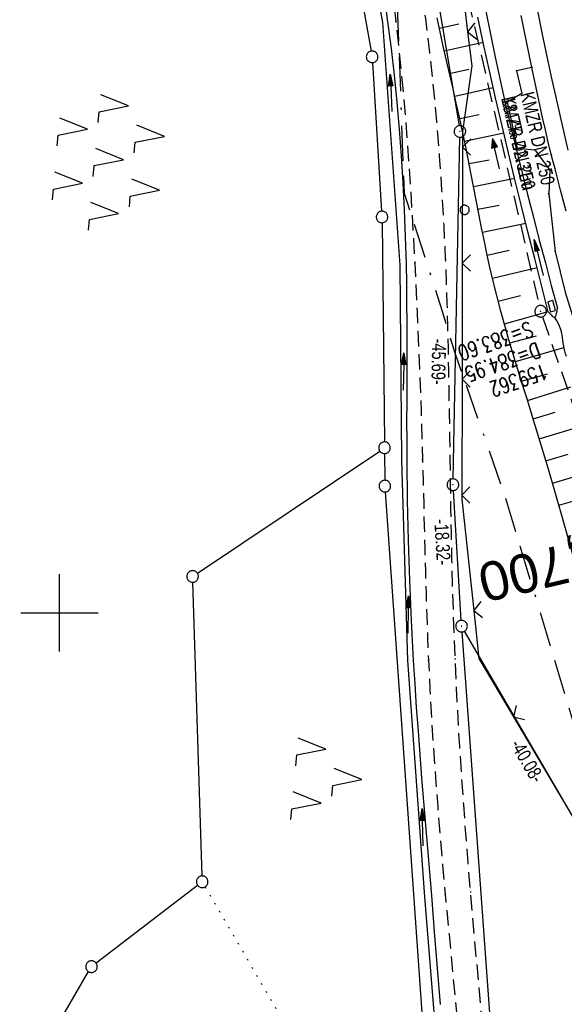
# Model space of a CAD drawing. Extents: x 510974 to 511465, y 465323 to 466289.
# Tile 16 of 43: x 511095 to 511165, y 465749 to 465877. Entities that reach past the tile are written whole.
import ezdxf
from ezdxf.enums import TextEntityAlignment as Align

# ---------------------------------------------------------------- set-up
doc = ezdxf.new("R2010")
doc.units = 0
doc.header["$LTSCALE"] = 10
doc.header["$MEASUREMENT"] = 0
for name, pattern in [('ACAD_ISO16W100', [73, 15, -6.5, 15, -6.5, 15, -7, 1, -7]), ('AUSGEZOGEN', [0]), ('LT00', [0]), ('LT11', [0.3, 0.2, -0.1]), ('LT17', [0.15, 0.1, -0.05]), ('PUNKTX2_STR', [0.6, 0.1, -0.5]), ('STRICHLINIE2', [0.375, 0.25, -0.125])]:
    doc.linetypes.add(name, pattern=pattern)
doc.layers.get('0').update_dxf_attribs({"linetype": 'LT00'})
for name, color, linetype in [('--EK_FBR', 1, 'LT00'), ('--EK_Halt-Pfeil', 4, 'LT00'), ('--EK_Haltung', 7, 'STRICHLINIE2'), ('--EK_Haltung-Text', 140, 'LT00'), ('--EK_Schacht-Text', 5, 'LT00'), ('--EK_ST-93-1', 30, 'LT17'), ('--EL_DFK_AB_L', 21, 'LT00'), ('--EL_DFK_AB_P', 7, 'LT00'), ('--EL_Halt-Pfeil', 4, 'LT00'), ('--EL_Haltung', 182, 'STRICHLINIE2'), ('--EL_Haltung-Text', 182, 'LT00'), ('ABSTAND', 8, 'LT00'), ('BAB-KABEL', 220, 'ACAD_ISO16W100'), ('DFK_AB_L', 21, 'LT00'), ('DFK_AB_P', 7, 'LT00'), ('DFK_GZPKT', 250, 'LT00'), ('DFK_KATASTER', 250, 'LT00'), ('DFK_NUTZUNG', 250, 'LT00'), ('DFK_NUTZUNGSGRENZE', 70, 'PUNKTX2_STR'), ('DFK_VERMPKT', 252, 'LT00'), ('PFEIL', 140, 'AUSGEZOGEN'), ('V102_BOESCH', 250, 'LT00'), ('V102_BOSCHUNG', 250, 'LT00'), ('V102_FELDWEG', 250, 'LT11'), ('V102_GEHWEG', 250, 'LT00'), ('V102_GRABEN', 250, 'LT00'), ('V102_KA_PRUF', 182, 'LT00'), ('V102_PARK_MS', 250, 'LT00'), ('V102_RASTER', 250, 'LT00'), ('V102_SINKK', 182, 'LT00'), ('V102_ZAUN', 40, 'LT00')]:
    doc.layers.add(name, color=color, linetype=linetype)
doc.styles.add('Beschrift', font='ARIAL.TTF')
doc.styles.add('Haltungsbeschriftung', font='ARIAL.TTF', dxfattribs={"width": 0.75})
doc.styles.add('schachtbeschriftung', font='romans.shx', dxfattribs={"width": 0.75, "height": 2})
doc.styles.get("Standard").update_dxf_attribs({"font": 'ARIAL.TTF'})

# ---------------------------------------------------------------- blocks, each defined once
blk = doc.blocks.new('SYMB7010')
at = {"color": 0, "linetype": 'ByBlock'}
for points in [[(-0.031408, 0.499213), (-0.093728, 0.49134), (-0.15457, 0.475719), (-0.212975, 0.452595), (-0.268021, 0.422333), (-0.31884, 0.385411), (-0.36463, 0.342411), (-0.40467, 0.29401), (-0.438329, 0.240973), (-0.465074, 0.184136), (-0.484486, 0.124395), (-0.496256, 0.062692), (-0.5002, 0)], [(-0.5002, 0), (-0.496256, -0.062692), (-0.484486, -0.124395), (-0.465075, -0.184136), (-0.438329, -0.240973), (-0.404671, -0.29401), (-0.36463, -0.342411), (-0.31884, -0.385411), (-0.268021, -0.422333), (-0.212975, -0.452595), (-0.154571, -0.475719), (-0.093728, -0.49134), (-0.031408, -0.499213), (0.031408, -0.499213)], [(0.5002, 0), (0.496256, 0.062692), (0.484485, 0.124395), (0.465074, 0.184136), (0.438329, 0.240973), (0.40467, 0.29401), (0.36463, 0.342411), (0.31884, 0.385411), (0.268021, 0.422333), (0.212975, 0.452595), (0.15457, 0.475719), (0.093728, 0.49134), (0.031408, 0.499213), (-0.031408, 0.499213)], [(0.031408, -0.499213), (0.093728, -0.491341), (0.15457, -0.475719), (0.212975, -0.452595), (0.268021, -0.422333), (0.31884, -0.385411), (0.36463, -0.342411), (0.404671, -0.294011), (0.438329, -0.240974), (0.465075, -0.184136), (0.484486, -0.124395), (0.496256, -0.062692), (0.500201, 0)]]:
    blk.add_lwpolyline(points, dxfattribs=at)
blk = doc.blocks.new('SYMB0003')
at = {"color": 0, "linetype": 'ByBlock'}
for p, q in [((-0.015712, 0), (0.010166, 0.012015)), ((0, -0.021257), (-0.015712, 0)), ((0.010166, 0.012015), (0, -0.021257))]:
    blk.add_line(p, q, dxfattribs=at)
for points in [[(-0.031395, 0.499013), (-0.093691, 0.491144), (-0.154509, 0.475528), (-0.21289, 0.452414), (-0.267913, 0.422164), (-0.318712, 0.385257), (-0.364484, 0.342274), (-0.404509, 0.293893), (-0.438154, 0.240877), (-0.464888, 0.184062), (-0.484292, 0.124345), (-0.496058, 0.062667), (-0.5, 0)], [(-0.5, 0), (-0.496058, -0.062667), (-0.484292, -0.124345), (-0.464888, -0.184062), (-0.438154, -0.240877), (-0.404509, -0.293893), (-0.364485, -0.342274), (-0.318712, -0.385257), (-0.267914, -0.422164), (-0.21289, -0.452414), (-0.154509, -0.475529), (-0.093691, -0.491144), (-0.031395, -0.499014), (0.031395, -0.499014)], [(0.5, 0), (0.496057, 0.062667), (0.484292, 0.124345), (0.464888, 0.184062), (0.438153, 0.240877), (0.404509, 0.293893), (0.364484, 0.342274), (0.318712, 0.385257), (0.267913, 0.422164), (0.21289, 0.452414), (0.154509, 0.475528), (0.093691, 0.491144), (0.031395, 0.499013), (-0.031395, 0.499013)], [(0.031395, -0.499014), (0.093691, -0.491144), (0.154509, -0.475529), (0.21289, -0.452414), (0.267914, -0.422164), (0.318712, -0.385257), (0.364485, -0.342274), (0.404509, -0.293893), (0.438154, -0.240877), (0.464889, -0.184062), (0.484292, -0.124345), (0.496058, -0.062667), (0.5, 0)]]:
    blk.add_lwpolyline(points, dxfattribs=at)
blk = doc.blocks.new('SYMB7221')
at = {"color": 0, "linetype": 'ByBlock'}
for p, q in [((0, 0.435), (-0.11, 0.065)), ((0.11, 0.065), (0, 0.435)), ((0.25, 0.065), (0.11, 0.065)), ((-0.35, -0.065), (-0.46, -0.435)), ((0.35, -0.065), (0.24, -0.435))]:
    blk.add_line(p, q, dxfattribs=at)
for points in [[(-0.1, -0.435), (-0.24, -0.435), (-0.35, -0.065)], [(0.6, -0.435), (0.46, -0.435), (0.35, -0.065)]]:
    blk.add_lwpolyline(points, dxfattribs=at)
blk = doc.blocks.new('SYMB7220')
at = {"color": 0, "linetype": 'ByBlock'}
for p, q in [((-0.1, 0.315), (-0.24, 0.315)), ((0, 0.185), (-0.11, -0.185)), ((0.11, -0.185), (0, 0.185)), ((0.7, 0.185), (0.59, -0.185)), ((0.25, -0.185), (0.11, -0.185)), ((-0.1, -0.685), (-0.24, -0.685))]:
    blk.add_line(p, q, dxfattribs=at)
for points in [[(-0.24, 0.315), (-0.35, 0.685), (-0.46, 0.315)], [(0.6, 0.315), (0.46, 0.315), (0.35, 0.685), (0.24, 0.315)], [(-0.45, -0.185), (-0.59, -0.185), (-0.7, 0.185), (-0.81, -0.185)], [(0.95, -0.185), (0.81, -0.185), (0.7, 0.185)], [(-0.24, -0.685), (-0.35, -0.315), (-0.46, -0.685)], [(0.6, -0.685), (0.46, -0.685), (0.35, -0.315), (0.24, -0.685)]]:
    blk.add_lwpolyline(points, dxfattribs=at)
blk = doc.blocks.new('Pfreil3')
at = {"layer": 'PFEIL'}
blk.add_hatch(color=256, dxfattribs=at).paths.add_polyline_path([(-1.55, 0.27), (-1.55, -0.27), (0, 0)])
for p, q in [((-1.55, 0), (-4.83, 0)), ((-1.55, -0.27), (-1.55, 0.27)), ((-1.55, 0.27), (0, 0)), ((0, 0), (-1.55, -0.27))]:
    blk.add_line(p, q, dxfattribs=at)
blk = doc.blocks.new('SYMB0011')
at = {"color": 0, "linetype": 'ByBlock'}
for p, q in [((0.5, 0), (-0.5, 0)), ((0, 0.5), (0, -0.5))]:
    blk.add_line(p, q, dxfattribs=at)
blk = doc.blocks.new('SYMB0024')
at = {"color": 0, "linetype": 'ByBlock'}
for p, q in [((-0.5, 0.5), (0, 0)), ((0, 0), (0.5, 0.5))]:
    blk.add_line(p, q, dxfattribs=at)
blk = doc.blocks.new('SYMB0652')
at = {"color": 0, "linetype": 'ByBlock'}
blk.add_lwpolyline([(-0.15, -0.075), (0.15, -0.075), (0.15, 0.075), (-0.15, 0.075), (-0.15, -0.075)], dxfattribs=at)
blk = doc.blocks.new('SYMB0070')
at = {"color": 0, "linetype": 'ByBlock'}
for p, q in [((-0.5, 0), (0.2, 0)), ((0.5, 0), (0.2, 0.1)), ((0.2, 0.1), (0.2, 0)), ((0.468, 0), (0.21, 0.086)), ((0.21, 0.086), (0.21, -0.086)), ((0.21, -0.086), (0.468, 0)), ((0.22, -0.072), (0.437, 0)), ((0.23, -0.058), (0.405, 0)), ((0.24, -0.045), (0.374, 0)), ((0.342, 0), (0.25, 0.031)), ((0.25, 0.031), (0.25, -0.031)), ((0.25, -0.031), (0.342, 0)), ((0.26, -0.017), (0.31, 0)), ((0.27, -0.003), (0.279, 0))]:
    blk.add_line(p, q, dxfattribs=at)
for points in [[(0.2, 0), (0.2, -0.1), (0.5, 0)], [(0.437, 0), (0.22, 0.072), (0.22, -0.072)], [(0.405, 0), (0.23, 0.058), (0.23, -0.058)], [(0.374, 0), (0.24, 0.045), (0.24, -0.045)], [(0.31, 0), (0.26, 0.017), (0.26, -0.017)], [(0.279, 0), (0.27, 0.003), (0.27, -0.003)]]:
    blk.add_lwpolyline(points, dxfattribs=at)

msp = doc.modelspace()

# ---------------------------------------------------------------- linework, layer by layer
at = {"layer": '--EK_FBR', "linetype": 'LT11', "flags": 128}
for points in [[(511035.11, 466237.49), (511035.72, 466235.1), (511036.39, 466232.68), (511037.09, 466230.27), (511038.02, 466227.34), (511039.02, 466224.43), (511040.09, 466221.54), (511041.23, 466218.68), (511042.44, 466215.84), (511043.72, 466213.04), (511045.07, 466210.28), (511046.19, 466208.12), (511047.34, 466205.98), (511048.53, 466203.86), (511049.75, 466201.76), (511051, 466199.68), (511052.28, 466197.62), (511053.58, 466195.57), (511054.94, 466193.47), (511056.32, 466191.39), (511057.71, 466189.32), (511059.12, 466187.26), (511060.54, 466185.2), (511061.97, 466183.16), (511063.41, 466181.11), (511064.86, 466179.08), (511066.31, 466177.04), (511067.75, 466175.01), (511070.3, 466171.44), (511072.84, 466167.87), (511075.38, 466164.31), (511077.92, 466160.74), (511080.47, 466157.18), (511082.03, 466155.01), (511083.59, 466152.84), (511085.14, 466150.66), (511086.69, 466148.49), (511088.23, 466146.3), (511089.76, 466144.12), (511091.28, 466141.92), (511092.79, 466139.71), (511094.27, 466137.49), (511095.74, 466135.25), (511097.19, 466133), (511098.8, 466130.42), (511100.39, 466127.81), (511101.93, 466125.17), (511103.43, 466122.51), (511104.89, 466119.83), (511106.3, 466117.13), (511107.67, 466114.4), (511108.97, 466111.64), (511110.23, 466108.86), (511111.25, 466106.47), (511112.23, 466104.06), (511113.17, 466101.63), (511114.08, 466099.19), (511114.94, 466096.79), (511115.77, 466094.38), (511116.57, 466091.95), (511117.35, 466089.53), (511118.11, 466087.09), (511118.85, 466084.65), (511119.58, 466082.2), (511120.29, 466079.75), (511121, 466077.29), (511121.7, 466074.85), (511122.39, 466072.4), (511123.07, 466069.95), (511123.73, 466067.5), (511124.37, 466065.04), (511124.99, 466062.58), (511125.58, 466060.11), (511126.14, 466057.64), (511126.66, 466055.16), (511127.15, 466052.67), (511127.39, 466051.36), (511127.62, 466050.05), (511127.85, 466048.74), (511128.08, 466047.43), (511128.31, 466046.12), (511128.64, 466044.3), (511128.98, 466042.49), (511129.33, 466040.67), (511129.67, 466038.86), (511130.02, 466037.05), (511130.6, 466033.91), (511131.16, 466030.78), (511131.69, 466027.64), (511132.19, 466024.49), (511132.66, 466021.34), (511133.1, 466018.18), (511133.49, 466015.02), (511133.94, 466011.05), (511134.32, 466007.07), (511134.65, 466003.08), (511134.91, 465999.09), (511135.12, 465995.09), (511135.28, 465991.09), (511135.39, 465987.09), (511135.43, 465984.52), (511135.45, 465981.95), (511135.46, 465979.38), (511135.46, 465976.8), (511135.46, 465974.23), (511135.44, 465971.66), (511135.43, 465969.09), (511135.42, 465966.51), (511135.42, 465963.94), (511135.43, 465961.37), (511135.45, 465957.91), (511135.5, 465954.46), (511135.57, 465951), (511135.65, 465947.55), (511135.72, 465945.09), (511135.8, 465942.64), (511135.89, 465940.18), (511136, 465937.73), (511136.12, 465935.28), (511136.27, 465932.83), (511136.43, 465930.38), (511136.62, 465927.93), (511136.86, 465925.19), (511137.13, 465922.45), (511137.43, 465919.72), (511137.75, 465916.99), (511138.09, 465914.26), (511138.45, 465911.53), (511138.83, 465908.8), (511139.22, 465906.08), (511139.63, 465903.36), (511140.03, 465900.67), (511140.44, 465897.99), (511140.85, 465895.3), (511141.26, 465892.62), (511141.67, 465889.94), (511142.06, 465887.25), (511142.45, 465884.57), (511142.82, 465881.88), (511143.17, 465879.19), (511143.5, 465876.5), (511143.85, 465873.38), (511144.18, 465870.26), (511144.47, 465867.13), (511144.74, 465864.01), (511144.99, 465860.88), (511145.21, 465857.75), (511145.42, 465854.61), (511145.61, 465851.48), (511145.79, 465848.34), (511145.96, 465845.21), (511146.26, 465838.86), (511146.53, 465832.51), (511146.77, 465826.15), (511146.96, 465819.8), (511147.04, 465816.92), (511147.11, 465814.03), (511147.18, 465811.15), (511147.26, 465808.27), (511147.33, 465805.39), (511147.42, 465802.51), (511147.51, 465799.62), (511147.61, 465796.74), (511147.73, 465793.86), (511147.92, 465790.08), (511148.13, 465786.29), (511148.37, 465782.51), (511148.64, 465778.72), (511148.92, 465774.94), (511149.23, 465771.16), (511149.56, 465767.39), (511149.9, 465763.61), (511150.14, 465761), (511150.39, 465758.39), (511150.64, 465755.77), (511150.89, 465753.16), (511151.14, 465750.55), (511151.38, 465747.94), (511151.61, 465745.32), (511151.84, 465742.71), (511152.05, 465740.1), (511152.24, 465737.56), (511152.43, 465735.01), (511152.6, 465732.47), (511152.76, 465729.93), (511152.93, 465727.39), (511153.09, 465724.84), (511153.25, 465722.3), (511153.42, 465719.76), (511153.59, 465717.22), (511153.78, 465714.56), (511153.97, 465711.91), (511154.17, 465709.25), (511154.38, 465706.6), (511154.58, 465704.1), (511154.78, 465701.6), (511154.99, 465699.11), (511155.21, 465696.61), (511155.44, 465694.12), (511155.69, 465691.63), (511156.07, 465688.06), (511156.49, 465684.5), (511156.94, 465680.95), (511157.42, 465677.39), (511157.93, 465673.84), (511158.46, 465670.3), (511159.01, 465666.75), (511159.59, 465663.15), (511160.19, 465659.56), (511160.81, 465655.97), (511161.44, 465652.38), (511161.77, 465650.48), (511162.12, 465648.59), (511162.47, 465646.69), (511162.84, 465644.8), (511163.05, 465643.77), (511163.26, 465642.74), (511163.8, 465639.98), (511164.33, 465637.21), (511164.83, 465634.44), (511165.32, 465631.67), (511165.8, 465628.89), (511166.27, 465626.12), (511166.74, 465623.34), (511167.2, 465620.56), (511167.66, 465617.78), (511168.24, 465614.32), (511168.83, 465610.86), (511169.41, 465607.39), (511169.99, 465603.93), (511170.56, 465600.47), (511171.13, 465597), (511171.68, 465593.54), (511172.2, 465590.27), (511172.7, 465587), (511173.2, 465583.73), (511173.69, 465580.46), (511174.18, 465577.18), (511174.66, 465573.91)], [(511177.58, 465574.19), (511177.32, 465576.68), (511177.06, 465579.16), (511176.8, 465581.64), (511176.53, 465584.12), (511176.24, 465586.6), (511175.94, 465589.08), (511175.62, 465591.55), (511175.28, 465594.02), (511174.92, 465596.46), (511174.54, 465598.9), (511174.15, 465601.34), (511173.74, 465603.77), (511173.31, 465606.2), (511172.88, 465608.63), (511172.44, 465611.06), (511172, 465613.49), (511171.56, 465615.91), (511171.12, 465618.34), (511170.49, 465621.85), (511169.88, 465625.35), (511169.26, 465628.86), (511168.66, 465632.37), (511168.05, 465635.87), (511167.44, 465639.38), (511166.83, 465642.89), (511166.36, 465645.54), (511165.89, 465648.19), (511165.42, 465650.84), (511164.96, 465653.49), (511164.5, 465656.14), (511164.05, 465658.79), (511163.62, 465661.45), (511163.2, 465664.11), (511162.79, 465666.77), (511162.39, 465669.57), (511162.01, 465672.38), (511161.64, 465675.19), (511161.28, 465678.01), (511160.94, 465680.82), (511160.61, 465683.64), (511160.28, 465686.46), (511159.95, 465689.28), (511159.62, 465692.09), (511159.28, 465695.09), (511158.93, 465698.08), (511158.58, 465701.08), (511158.24, 465704.07), (511157.91, 465707.07), (511157.62, 465709.71), (511157.35, 465712.35), (511157.09, 465714.99), (511156.85, 465717.63), (511156.64, 465720.12), (511156.45, 465722.61), (511156.27, 465725.1), (511156.09, 465727.59), (511155.92, 465730.08), (511155.75, 465732.57), (511155.58, 465735.07), (511155.41, 465737.56), (511155.23, 465740.05), (511155, 465743.03), (511154.75, 465746.01), (511154.5, 465748.99), (511154.24, 465751.97), (511153.97, 465754.95), (511153.71, 465757.92), (511153.44, 465760.9), (511153.19, 465763.88), (511152.87, 465767.65), (511152.57, 465771.41), (511152.29, 465775.18), (511152.02, 465778.94), (511151.78, 465782.71), (511151.56, 465786.48), (511151.36, 465790.25), (511151.18, 465794.02), (511151.06, 465797.26), (511150.95, 465800.49), (511150.85, 465803.72), (511150.77, 465806.95), (511150.7, 465810.19), (511150.64, 465813.42), (511150.59, 465816.66), (511150.54, 465819.89), (511150.5, 465822.76), (511150.46, 465825.62), (511150.41, 465828.49), (511150.36, 465831.36), (511150.31, 465834.22), (511150.24, 465837.09), (511150.16, 465839.95), (511150.07, 465842.82), (511149.95, 465845.68), (511149.74, 465850.15), (511149.48, 465854.61), (511149.17, 465859.07), (511148.8, 465863.53), (511148.38, 465867.98), (511147.91, 465872.42), (511147.38, 465876.86), (511147.02, 465879.56), (511146.65, 465882.25), (511146.27, 465884.95), (511145.87, 465887.64), (511145.46, 465890.33), (511145.05, 465893.02), (511144.64, 465895.71), (511144.22, 465898.4), (511143.82, 465901.1), (511143.42, 465903.79), (511142.98, 465906.83), (511142.56, 465909.87), (511142.16, 465912.91), (511141.78, 465915.96), (511141.43, 465919.01), (511141.09, 465922.06), (511140.79, 465925.11), (511140.52, 465928.17), (511140.14, 465933.06), (511139.85, 465937.96), (511139.64, 465942.86), (511139.51, 465947.76), (511139.48, 465950.02), (511139.47, 465952.27), (511139.46, 465954.53), (511139.47, 465956.79), (511139.48, 465959.04), (511139.49, 465961.3), (511139.51, 465964.2), (511139.53, 465967.09), (511139.54, 465969.99), (511139.55, 465972.89), (511139.54, 465975.79), (511139.52, 465978.69), (511139.48, 465981.59), (511139.43, 465984.49), (511139.35, 465987.38), (511139.2, 465991.41), (511139, 465995.44), (511138.75, 465999.47), (511138.46, 466003.5), (511138.13, 466007.52), (511137.75, 466011.54), (511137.33, 466015.55), (511136.77, 466020.32), (511136.16, 466025.07), (511135.49, 466029.82), (511134.75, 466034.56), (511133.96, 466039.29), (511133.1, 466044.01), (511132.17, 466048.72), (511131.18, 466053.41), (511130.23, 466057.6), (511129.23, 466061.77), (511128.18, 466065.93), (511127.07, 466070.08), (511125.92, 466074.22), (511124.71, 466078.34), (511123.02, 466083.83), (511121.25, 466089.29), (511119.39, 466094.72), (511117.44, 466100.13), (511116.69, 466102.15), (511115.92, 466104.17), (511115.13, 466106.18), (511114.32, 466108.18), (511113.48, 466110.16), (511112.34, 466112.73), (511111.15, 466115.28), (511109.92, 466117.81), (511108.64, 466120.31), (511107.33, 466122.8), (511105.97, 466125.27), (511104.58, 466127.71), (511103.15, 466130.14), (511101.69, 466132.55), (511100.2, 466134.94), (511098.76, 466137.19), (511097.3, 466139.44), (511095.82, 466141.67), (511094.33, 466143.89), (511092.82, 466146.1), (511091.29, 466148.3), (511089.76, 466150.49), (511088.22, 466152.68), (511086.67, 466154.87), (511085.12, 466157.05), (511083.57, 466159.23), (511081.01, 466162.84), (511078.44, 466166.45), (511075.88, 466170.06), (511073.31, 466173.67), (511070.74, 466177.28), (511069.31, 466179.29), (511067.88, 466181.29), (511066.45, 466183.3), (511065.03, 466185.31), (511063.61, 466187.33), (511062.21, 466189.36), (511060.82, 466191.39), (511059.44, 466193.43), (511058.08, 466195.49), (511056.74, 466197.56), (511055.47, 466199.57), (511054.22, 466201.61), (511053, 466203.65), (511051.8, 466205.72), (511050.64, 466207.8), (511049.51, 466209.9), (511048.42, 466212.02), (511047.12, 466214.7), (511045.87, 466217.41), (511044.69, 466220.15), (511043.57, 466222.92), (511042.52, 466225.71), (511041.52, 466228.52), (511040.58, 466231.35), (511039.78, 466233.96), (511039.03, 466236.58), (511038.56, 466238.3)]]:
    msp.add_lwpolyline(points, dxfattribs=at)
at = {"layer": '--EK_FBR'}
msp.add_lwpolyline([(511165.81, 465859.83), (511165.1, 465862.85), (511164.4, 465865.88), (511163.73, 465868.91), (511163.07, 465871.94), (511162.45, 465874.98), (511161.85, 465878.03)], dxfattribs=at)
at = {"layer": '--EK_Haltung'}
for p, q in [((511152.83, 465879.47), (511162.06, 465839.72)), ((511162.48, 465838.28), (511175.5, 465800.74))]:
    msp.add_line(p, q, dxfattribs=at)
at = {"layer": '--EL_DFK_AB_L'}
for p, q in [((511139.44, 465935.83), (511151.68, 465862.98)), ((511150.91, 465817.31), (511151.79, 465861.49)), ((511151.96, 465799.02), (511150.95, 465815.81)), ((511171.84, 465764.31), (511152.39, 465797.62))]:
    msp.add_line(p, q, dxfattribs=at)
at = {"layer": '--EL_Haltung'}
for p, q in [((511152.83, 465879.47), (511162.06, 465839.72)), ((511162.48, 465838.28), (511175.5, 465800.74))]:
    msp.add_line(p, q, dxfattribs=at)
at = {"layer": 'BAB-KABEL', "ltscale": 0.03, "flags": 128}
msp.add_lwpolyline([(511100.09, 466252.83), (511106.63, 466221.87), (511109.23, 466209.78), (511117.68, 466173.99), (511124.88, 466143.56), (511126, 466138.93), (511127.02, 466106.69), (511132.06, 466074.47), (511137.23, 466039.87), (511140.81, 466018.79), (511140.28, 466009.4), (511142, 465999.7), (511140.15, 465974.51), (511142.67, 465906.56), (511144.57, 465854.28), (511149.52, 465838.99), (511151.08, 465833.76), (511157.56, 465815.28), (511168.72, 465778.34), (511175.94, 465757.24), (511191.59, 465716.53), (511201.41, 465672.79), (511211.85, 465623.72), (511217.59, 465594.92), (511223.86, 465563.05), (511229.5, 465536.95), (511234.35, 465508.92), (511234.56, 465506.44), (511236.07, 465496.85), (511241.23, 465467.49), (511247.79, 465425.64), (511251.08, 465406.59), (511253.71, 465388.59), (511256.34, 465373.1), (511258.87, 465358.45), (511261.22, 465342.97), (511261.61, 465340.53)], dxfattribs=at)
at = {"layer": 'DFK_AB_L'}
for p, q in [((511139.44, 465935.83), (511151.68, 465862.98)), ((511150.91, 465817.31), (511151.79, 465861.49)), ((511151.96, 465799.02), (511150.95, 465815.81)), ((511171.84, 465764.31), (511152.39, 465797.62))]:
    msp.add_line(p, q, dxfattribs=at)
at = {"layer": 'DFK_KATASTER'}
for p, q in [((511132.71, 465915.26), (511140.31, 465872.63)), ((511140.49, 465871.14), (511141.67, 465851.93)), ((511141.73, 465850.43), (511142.03, 465822.09)), ((511117.84, 465805.12), (511141.42, 465820.92)), ((511142.05, 465820.59), (511142.08, 465817.13)), ((511142.14, 465815.63), (511149.36, 465712.84)), ((511118.44, 465765.97), (511117.24, 465803.95)), ((511152.06, 465797.52), (511158.14, 465713.59)), ((511117.86, 465764.76), (511104.74, 465754.71)), ((511094.27, 465737.33), (511103.76, 465753.6))]:
    msp.add_line(p, q, dxfattribs=at)
at = {"layer": 'DFK_NUTZUNGSGRENZE', "ltscale": 0.2}
msp.add_line((511118.84, 465764.57), (511149.03, 465712.74), dxfattribs=at)
at = {"layer": 'V102_BOESCH'}
for points in [[(511166.5, 465807.22), (511164.9, 465812.9), (511163.24, 465818.57), (511161.53, 465824.22), (511160.96, 465826.07), (511160.39, 465827.91), (511159.82, 465829.75), (511159.25, 465831.6), (511158.69, 465833.44), (511158.14, 465835.29), (511157.61, 465837.14), (511157.1, 465839), (511156.6, 465840.86), (511156.14, 465842.73), (511155.72, 465844.49), (511155.33, 465846.25), (511154.96, 465848.02), (511154.59, 465849.79), (511154.24, 465851.57), (511153.9, 465853.35), (511153.56, 465855.12), (511153.22, 465856.9), (511152.87, 465858.68), (511152.51, 465860.45), (511152.14, 465862.23), (511151.74, 465864.07), (511151.33, 465865.91), (511150.91, 465867.75), (511150.49, 465869.58), (511150.06, 465871.42), (511149.64, 465873.26), (511149.23, 465875.1), (511148.84, 465876.94)], [(511165.58, 465833.15), (511165.47, 465833.5), (511165.37, 465833.85), (511165.29, 465834.21), (511165.2, 465834.69), (511165.12, 465835.17), (511165.05, 465835.66), (511164.96, 465836.14), (511164.85, 465836.61), (511164.69, 465837.06), (511164.5, 465837.46), (511164.27, 465837.85), (511164.03, 465838.23)]]:
    msp.add_lwpolyline(points, dxfattribs=at)
at = {"layer": 'V102_BOSCHUNG'}
for p, q in [((511149.12, 465875.61), (511151.65, 465876.15)), ((511149.78, 465872.66), (511154.79, 465873.78)), ((511150.45, 465869.72), (511152.94, 465870.29)), ((511151.13, 465866.8), (511156.09, 465867.93)), ((511151.78, 465863.9), (511154.28, 465864.44)), ((511152.4, 465860.99), (511157.47, 465862.04)), ((511152.99, 465858.08), (511155.58, 465858.59)), ((511153.56, 465855.13), (511158.89, 465856.18)), ((511154.12, 465852.19), (511156.87, 465852.72)), ((511154.71, 465849.21), (511160.33, 465850.38)), ((511155.33, 465846.23), (511158.19, 465846.87)), ((511156.01, 465843.26), (511161.77, 465844.65)), ((511156.75, 465840.29), (511159.63, 465841.04)), ((511157.55, 465837.35), (511163.23, 465838.94)), ((511158.25, 465834.92), (511161.7, 465835.82)), ((511158.97, 465832.51), (511165.26, 465834.31)), ((511159.76, 465829.95), (511163.13, 465830.89)), ((511160.52, 465827.47), (511166.16, 465829.22)), ((511161.28, 465825.06), (511164.11, 465825.94)), ((511162.06, 465822.5), (511167.78, 465824.24)), ((511162.92, 465819.63), (511165.82, 465820.51)), ((511163.77, 465816.78), (511169.67, 465818.51)), ((511164.6, 465813.91), (511167.62, 465814.78))]:
    msp.add_line(p, q, dxfattribs=at)
at = {"layer": 'V102_FELDWEG', "flags": 128}
for points in [[(511035.11, 466237.49), (511035.72, 466235.1), (511036.39, 466232.68), (511037.09, 466230.27), (511038.02, 466227.34), (511039.02, 466224.43), (511040.09, 466221.54), (511041.23, 466218.68), (511042.44, 466215.84), (511043.72, 466213.04), (511045.07, 466210.28), (511046.19, 466208.12), (511047.34, 466205.98), (511048.53, 466203.86), (511049.75, 466201.76), (511051, 466199.68), (511052.28, 466197.62), (511053.58, 466195.57), (511054.94, 466193.47), (511056.32, 466191.39), (511057.71, 466189.32), (511059.12, 466187.26), (511060.54, 466185.2), (511061.97, 466183.16), (511063.41, 466181.11), (511064.86, 466179.08), (511066.31, 466177.04), (511067.75, 466175.01), (511070.3, 466171.44), (511072.84, 466167.87), (511075.38, 466164.31), (511077.92, 466160.74), (511080.47, 466157.18), (511082.03, 466155.01), (511083.59, 466152.84), (511085.14, 466150.66), (511086.69, 466148.49), (511088.23, 466146.3), (511089.76, 466144.12), (511091.28, 466141.92), (511092.79, 466139.71), (511094.27, 466137.49), (511095.74, 466135.25), (511097.19, 466133), (511098.8, 466130.42), (511100.39, 466127.81), (511101.93, 466125.17), (511103.43, 466122.51), (511104.89, 466119.83), (511106.3, 466117.13), (511107.67, 466114.4), (511108.97, 466111.64), (511110.23, 466108.86), (511111.25, 466106.47), (511112.23, 466104.06), (511113.17, 466101.63), (511114.08, 466099.19), (511114.94, 466096.79), (511115.77, 466094.38), (511116.57, 466091.95), (511117.35, 466089.53), (511118.11, 466087.09), (511118.85, 466084.65), (511119.58, 466082.2), (511120.29, 466079.75), (511121, 466077.29), (511121.7, 466074.85), (511122.39, 466072.4), (511123.07, 466069.95), (511123.73, 466067.5), (511124.37, 466065.04), (511124.99, 466062.58), (511125.58, 466060.11), (511126.14, 466057.64), (511126.66, 466055.16), (511127.15, 466052.67), (511127.39, 466051.36), (511127.62, 466050.05), (511127.85, 466048.74), (511128.08, 466047.43), (511128.31, 466046.12), (511128.64, 466044.3), (511128.98, 466042.49), (511129.33, 466040.67), (511129.67, 466038.86), (511130.02, 466037.05), (511130.6, 466033.91), (511131.16, 466030.78), (511131.69, 466027.64), (511132.19, 466024.49), (511132.66, 466021.34), (511133.1, 466018.18), (511133.49, 466015.02), (511133.94, 466011.05), (511134.32, 466007.07), (511134.65, 466003.08), (511134.91, 465999.09), (511135.12, 465995.09), (511135.28, 465991.09), (511135.39, 465987.09), (511135.43, 465984.52), (511135.45, 465981.95), (511135.46, 465979.38), (511135.46, 465976.8), (511135.46, 465974.23), (511135.44, 465971.66), (511135.43, 465969.09), (511135.42, 465966.51), (511135.42, 465963.94), (511135.43, 465961.37), (511135.45, 465957.91), (511135.5, 465954.46), (511135.57, 465951), (511135.65, 465947.55), (511135.72, 465945.09), (511135.8, 465942.64), (511135.89, 465940.18), (511136, 465937.73), (511136.12, 465935.28), (511136.27, 465932.83), (511136.43, 465930.38), (511136.62, 465927.93), (511136.86, 465925.19), (511137.13, 465922.45), (511137.43, 465919.72), (511137.75, 465916.99), (511138.09, 465914.26), (511138.45, 465911.53), (511138.83, 465908.8), (511139.22, 465906.08), (511139.63, 465903.36), (511140.03, 465900.67), (511140.44, 465897.99), (511140.85, 465895.3), (511141.26, 465892.62), (511141.67, 465889.94), (511142.06, 465887.25), (511142.45, 465884.57), (511142.82, 465881.88), (511143.17, 465879.19), (511143.5, 465876.5), (511143.85, 465873.38), (511144.18, 465870.26), (511144.47, 465867.13), (511144.74, 465864.01), (511144.99, 465860.88), (511145.21, 465857.75), (511145.42, 465854.61), (511145.61, 465851.48), (511145.79, 465848.34), (511145.96, 465845.21), (511146.26, 465838.86), (511146.53, 465832.51), (511146.77, 465826.15), (511146.96, 465819.8), (511147.04, 465816.92), (511147.11, 465814.03), (511147.18, 465811.15), (511147.26, 465808.27), (511147.33, 465805.39), (511147.42, 465802.51), (511147.51, 465799.62), (511147.61, 465796.74), (511147.73, 465793.86), (511147.92, 465790.08), (511148.13, 465786.29), (511148.37, 465782.51), (511148.64, 465778.72), (511148.92, 465774.94), (511149.23, 465771.16), (511149.56, 465767.39), (511149.9, 465763.61), (511150.14, 465761), (511150.39, 465758.39), (511150.64, 465755.77), (511150.89, 465753.16), (511151.14, 465750.55), (511151.38, 465747.94), (511151.61, 465745.32), (511151.84, 465742.71), (511152.05, 465740.1), (511152.24, 465737.56), (511152.43, 465735.01), (511152.6, 465732.47), (511152.76, 465729.93), (511152.93, 465727.39), (511153.09, 465724.84), (511153.25, 465722.3), (511153.42, 465719.76), (511153.59, 465717.22), (511153.78, 465714.56), (511153.97, 465711.91), (511154.17, 465709.25), (511154.38, 465706.6), (511154.58, 465704.1), (511154.78, 465701.6), (511154.99, 465699.11), (511155.21, 465696.61), (511155.44, 465694.12), (511155.69, 465691.63), (511156.07, 465688.06), (511156.49, 465684.5), (511156.94, 465680.95), (511157.42, 465677.39), (511157.93, 465673.84), (511158.46, 465670.3), (511159.01, 465666.75), (511159.59, 465663.15), (511160.19, 465659.56), (511160.81, 465655.97), (511161.44, 465652.38), (511161.77, 465650.48), (511162.12, 465648.59), (511162.47, 465646.69), (511162.84, 465644.8), (511163.05, 465643.77), (511163.26, 465642.74), (511163.8, 465639.98), (511164.33, 465637.21), (511164.83, 465634.44), (511165.32, 465631.67), (511165.8, 465628.89), (511166.27, 465626.12), (511166.74, 465623.34), (511167.2, 465620.56), (511167.66, 465617.78), (511168.24, 465614.32), (511168.83, 465610.86), (511169.41, 465607.39), (511169.99, 465603.93), (511170.56, 465600.47), (511171.13, 465597), (511171.68, 465593.54), (511172.2, 465590.27), (511172.7, 465587), (511173.2, 465583.73), (511173.69, 465580.46), (511174.18, 465577.18), (511174.66, 465573.91)], [(511177.58, 465574.19), (511177.32, 465576.68), (511177.06, 465579.16), (511176.8, 465581.64), (511176.53, 465584.12), (511176.24, 465586.6), (511175.94, 465589.08), (511175.62, 465591.55), (511175.28, 465594.02), (511174.92, 465596.46), (511174.54, 465598.9), (511174.15, 465601.34), (511173.74, 465603.77), (511173.31, 465606.2), (511172.88, 465608.63), (511172.44, 465611.06), (511172, 465613.49), (511171.56, 465615.91), (511171.12, 465618.34), (511170.49, 465621.85), (511169.88, 465625.35), (511169.26, 465628.86), (511168.66, 465632.37), (511168.05, 465635.87), (511167.44, 465639.38), (511166.83, 465642.89), (511166.36, 465645.54), (511165.89, 465648.19), (511165.42, 465650.84), (511164.96, 465653.49), (511164.5, 465656.14), (511164.05, 465658.79), (511163.62, 465661.45), (511163.2, 465664.11), (511162.79, 465666.77), (511162.39, 465669.57), (511162.01, 465672.38), (511161.64, 465675.19), (511161.28, 465678.01), (511160.94, 465680.82), (511160.61, 465683.64), (511160.28, 465686.46), (511159.95, 465689.28), (511159.62, 465692.09), (511159.28, 465695.09), (511158.93, 465698.08), (511158.58, 465701.08), (511158.24, 465704.07), (511157.91, 465707.07), (511157.62, 465709.71), (511157.35, 465712.35), (511157.09, 465714.99), (511156.85, 465717.63), (511156.64, 465720.12), (511156.45, 465722.61), (511156.27, 465725.1), (511156.09, 465727.59), (511155.92, 465730.08), (511155.75, 465732.57), (511155.58, 465735.07), (511155.41, 465737.56), (511155.23, 465740.05), (511155, 465743.03), (511154.75, 465746.01), (511154.5, 465748.99), (511154.24, 465751.97), (511153.97, 465754.95), (511153.71, 465757.92), (511153.44, 465760.9), (511153.19, 465763.88), (511152.87, 465767.65), (511152.57, 465771.41), (511152.29, 465775.18), (511152.02, 465778.94), (511151.78, 465782.71), (511151.56, 465786.48), (511151.36, 465790.25), (511151.18, 465794.02), (511151.06, 465797.26), (511150.95, 465800.49), (511150.85, 465803.72), (511150.77, 465806.95), (511150.7, 465810.19), (511150.64, 465813.42), (511150.59, 465816.66), (511150.54, 465819.89), (511150.5, 465822.76), (511150.46, 465825.62), (511150.41, 465828.49), (511150.36, 465831.36), (511150.31, 465834.22), (511150.24, 465837.09), (511150.16, 465839.95), (511150.07, 465842.82), (511149.95, 465845.68), (511149.74, 465850.15), (511149.48, 465854.61), (511149.17, 465859.07), (511148.8, 465863.53), (511148.38, 465867.98), (511147.91, 465872.42), (511147.38, 465876.86), (511147.02, 465879.56), (511146.65, 465882.25), (511146.27, 465884.95), (511145.87, 465887.64), (511145.46, 465890.33), (511145.05, 465893.02), (511144.64, 465895.71), (511144.22, 465898.4), (511143.82, 465901.1), (511143.42, 465903.79), (511142.98, 465906.83), (511142.56, 465909.87), (511142.16, 465912.91), (511141.78, 465915.96), (511141.43, 465919.01), (511141.09, 465922.06), (511140.79, 465925.11), (511140.52, 465928.17), (511140.14, 465933.06), (511139.85, 465937.96), (511139.64, 465942.86), (511139.51, 465947.76), (511139.48, 465950.02), (511139.47, 465952.27), (511139.46, 465954.53), (511139.47, 465956.79), (511139.48, 465959.04), (511139.49, 465961.3), (511139.51, 465964.2), (511139.53, 465967.09), (511139.54, 465969.99), (511139.55, 465972.89), (511139.54, 465975.79), (511139.52, 465978.69), (511139.48, 465981.59), (511139.43, 465984.49), (511139.35, 465987.38), (511139.2, 465991.41), (511139, 465995.44), (511138.75, 465999.47), (511138.46, 466003.5), (511138.13, 466007.52), (511137.75, 466011.54), (511137.33, 466015.55), (511136.77, 466020.32), (511136.16, 466025.07), (511135.49, 466029.82), (511134.75, 466034.56), (511133.96, 466039.29), (511133.1, 466044.01), (511132.17, 466048.72), (511131.18, 466053.41), (511130.23, 466057.6), (511129.23, 466061.77), (511128.18, 466065.93), (511127.07, 466070.08), (511125.92, 466074.22), (511124.71, 466078.34), (511123.02, 466083.83), (511121.25, 466089.29), (511119.39, 466094.72), (511117.44, 466100.13), (511116.69, 466102.15), (511115.92, 466104.17), (511115.13, 466106.18), (511114.32, 466108.18), (511113.48, 466110.16), (511112.34, 466112.73), (511111.15, 466115.28), (511109.92, 466117.81), (511108.64, 466120.31), (511107.33, 466122.8), (511105.97, 466125.27), (511104.58, 466127.71), (511103.15, 466130.14), (511101.69, 466132.55), (511100.2, 466134.94), (511098.76, 466137.19), (511097.3, 466139.44), (511095.82, 466141.67), (511094.33, 466143.89), (511092.82, 466146.1), (511091.29, 466148.3), (511089.76, 466150.49), (511088.22, 466152.68), (511086.67, 466154.87), (511085.12, 466157.05), (511083.57, 466159.23), (511081.01, 466162.84), (511078.44, 466166.45), (511075.88, 466170.06), (511073.31, 466173.67), (511070.74, 466177.28), (511069.31, 466179.29), (511067.88, 466181.29), (511066.45, 466183.3), (511065.03, 466185.31), (511063.61, 466187.33), (511062.21, 466189.36), (511060.82, 466191.39), (511059.44, 466193.43), (511058.08, 466195.49), (511056.74, 466197.56), (511055.47, 466199.57), (511054.22, 466201.61), (511053, 466203.65), (511051.8, 466205.72), (511050.64, 466207.8), (511049.51, 466209.9), (511048.42, 466212.02), (511047.12, 466214.7), (511045.87, 466217.41), (511044.69, 466220.15), (511043.57, 466222.92), (511042.52, 466225.71), (511041.52, 466228.52), (511040.58, 466231.35), (511039.78, 466233.96), (511039.03, 466236.58), (511038.56, 466238.3)]]:
    msp.add_lwpolyline(points, dxfattribs=at)
at = {"layer": 'V102_GEHWEG'}
for points in [[(511165.55, 465851.92), (511164.83, 465854.65), (511164.11, 465857.39), (511163.86, 465858.31), (511163.62, 465859.24), (511163.22, 465860.84), (511162.85, 465862.45), (511162.49, 465864.06), (511162.14, 465865.67), (511161.8, 465867.29), (511161.46, 465868.9), (511161.12, 465870.52), (511160.77, 465872.2), (511160.41, 465873.87), (511160.05, 465875.55), (511159.71, 465877.22)], [(511161.12, 465870.52), (511159.11, 465870.09), (511159.8, 465867.15), (511157.92, 465866.02), (511159.22, 465860.07), (511161.48, 465859.86), (511163.45, 465857.25), (511163.28, 465854.19), (511164.1, 465846.72), (511165.4, 465841.45), (511168.28, 465832.15), (511170.1, 465828.4), (511175.11, 465817.33), (511175.97, 465817.63)]]:
    msp.add_lwpolyline(points, dxfattribs=at)
at = {"layer": 'V102_GRABEN'}
for points in [[(511136.96, 465902.9), (511141.77, 465876.33), (511144.04, 465844.97), (511144.23, 465819.78), (511145.01, 465793.83), (511147.22, 465763.27), (511149.13, 465739.83), (511150.77, 465717.48)], [(511149.27, 465749.37), (511148.9, 465754.06), (511148.53, 465758.74), (511148.15, 465763.43), (511147.9, 465766.47), (511147.64, 465769.51), (511147.39, 465772.55), (511147.13, 465775.59), (511146.89, 465778.63), (511146.65, 465781.67), (511146.42, 465784.72), (511146.2, 465787.76), (511146, 465790.8), (511145.81, 465793.85), (511145.54, 465799.02), (511145.32, 465804.19), (511145.15, 465809.36), (511145.03, 465814.53), (511144.97, 465819.71), (511144.96, 465822.25), (511144.95, 465824.79), (511144.96, 465827.33), (511144.96, 465829.87), (511144.97, 465832.41), (511144.97, 465834.95), (511144.96, 465837.49), (511144.94, 465840.03), (511144.91, 465842.57), (511144.87, 465845.12), (511144.77, 465848.61), (511144.64, 465852.1), (511144.47, 465855.58), (511144.25, 465859.07), (511144, 465862.55), (511143.69, 465866.03), (511143.34, 465869.5), (511142.94, 465872.97), (511142.49, 465876.43), (511142.11, 465879.12)], [(511163.23, 465838.92), (511162.35, 465842.37), (511161.48, 465845.83), (511160.6, 465849.28), (511159.74, 465852.74), (511158.88, 465856.19), (511158.04, 465859.65), (511157.21, 465863.12), (511156.4, 465866.59), (511155.61, 465870.06), (511154.85, 465873.54), (511154.1, 465877.02)], [(511155.17, 465877.79), (511155.75, 465874.81), (511156.37, 465871.84), (511157.01, 465868.87), (511157.67, 465865.91), (511158.36, 465862.95), (511159.07, 465859.99), (511159.8, 465857.04), (511160.55, 465854.09), (511161.3, 465851.14), (511162.07, 465848.2), (511162.85, 465845.25), (511163.62, 465842.31), (511164.41, 465839.37)], [(511163.23, 465838.92), (511163.41, 465838.71), (511163.59, 465838.51), (511163.75, 465838.36), (511163.9, 465838.26), (511164.03, 465838.23), (511164.15, 465838.31), (511164.24, 465838.49), (511164.3, 465838.74), (511164.36, 465839.04), (511164.41, 465839.37)]]:
    msp.add_lwpolyline(points, dxfattribs=at)
at = {"layer": 'V102_PARK_MS'}
msp.add_lwpolyline([(511165.81, 465859.83), (511165.1, 465862.85), (511164.4, 465865.88), (511163.73, 465868.91), (511163.07, 465871.94), (511162.45, 465874.98), (511161.85, 465878.03)], dxfattribs=at)
at = {"layer": 'V102_RASTER'}
for p, q in [((511100, 465795), (511100, 465805)), ((511095, 465800), (511105, 465800))]:
    msp.add_line(p, q, dxfattribs=at)
at = {"layer": 'V102_ZAUN'}
for p, q in [((511151.01, 465890), (511152.8, 465875.11)), ((511152.14, 465860.22), (511152.11, 465845.22)), ((511152.11, 465845.22), (511152.08, 465830.22)), ((511152.08, 465830.22), (511152.05, 465815.22)), ((511158.71, 465786.57), (511166.37, 465773.67))]:
    msp.add_line(p, q, dxfattribs=at)
for points in [[(511152.8, 465875.11), (511153.33, 465870.72), (511152.14, 465862.23), (511152.14, 465860.22)], [(511152.05, 465815.22), (511152.04, 465814.68), (511153.58, 465800.31)], [(511153.58, 465800.31), (511154.24, 465794.11), (511158.71, 465786.57)]]:
    msp.add_lwpolyline(points, dxfattribs=at)

# ---------------------------------------------------------------- block references
at = {"layer": '--EK_Halt-Pfeil', "xscale": 3.999999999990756, "yscale": 4, "zscale": 4, "rotation": 103.0797700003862}
msp.add_blockref('SYMB0070', (511156.47, 465859.37), dxfattribs=at)
at = {"layer": '--EL_DFK_AB_P', "xscale": 1.500000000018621, "yscale": 1.5, "zscale": 1.5, "rotation": 264.7377099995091}
for p in [(511151.8, 465862.24), (511150.9, 465816.56), (511152.01, 465798.27)]:
    msp.add_blockref('SYMB0003', p, dxfattribs=at)
at = {"layer": '--EL_Halt-Pfeil', "xscale": 3.999999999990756, "yscale": 4, "zscale": 4, "rotation": 103.0797700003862}
msp.add_blockref('SYMB0070', (511156.47, 465859.37), dxfattribs=at)
at = {"layer": 'DFK_AB_P', "xscale": 1.500000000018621, "yscale": 1.5, "zscale": 1.5, "rotation": 264.7377099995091}
for p in [(511151.8, 465862.24), (511150.9, 465816.56), (511152.01, 465798.27)]:
    msp.add_blockref('SYMB0003', p, dxfattribs=at)
at = {"layer": 'DFK_GZPKT', "xscale": 1.500000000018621, "yscale": 1.5, "zscale": 1.5, "rotation": 264.7377099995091}
for p in [(511140.44, 465871.89), (511141.72, 465851.18), (511142.04, 465821.34), (511142.09, 465816.38), (511117.22, 465804.7), (511118.46, 465765.22), (511104.14, 465754.25)]:
    msp.add_blockref('SYMB7010', p, dxfattribs=at)
at = {"layer": 'DFK_NUTZUNG', "yscale": 10, "zscale": 10}
for name, p, xscale, rotation in [('SYMB7220', (511106.45, 465858.75), 10.00000000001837, 264.7377000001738), ('SYMB7221', (511134.8, 465778.83), 10.00000000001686, 264.7377100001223)]:
    msp.add_blockref(name, p, dxfattribs=dict(at, xscale=xscale, rotation=rotation))
at = {"layer": 'DFK_VERMPKT', "xscale": 1.200000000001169, "yscale": 1.200000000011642, "zscale": 1.2, "rotation": 264.7377100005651}
msp.add_blockref('SYMB7010', (511152.41, 465852.1), dxfattribs=at)
at = {"layer": 'PFEIL'}
for p, rotation in [((511142.77, 465869.66), 92.7579614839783), ((511161.41, 465848.29), 103.8784511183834), ((511144.56, 465833.63), 88.61703919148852), ((511145.16, 465802.19), 88.61703919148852), ((511146.9, 465774.68), 91.08641621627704)]:
    msp.add_blockref('Pfreil3', p, dxfattribs=dict(at, rotation=rotation))
at = {"layer": 'V102_FELDWEG', "xscale": 0.09999999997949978, "yscale": 0.09999999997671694, "zscale": 0.1, "rotation": 283.2840000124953}
for p in [(511143.5, 465876.5), (511145.96, 465845.21), (511149.95, 465845.68), (511146.96, 465819.8), (511150.54, 465819.89), (511147.73, 465793.86), (511151.18, 465794.02), (511149.9, 465763.61), (511153.19, 465763.88)]:
    msp.add_blockref('SYMB0011', p, dxfattribs=at)
at = {"layer": 'V102_GEHWEG', "xscale": 0.09999999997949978, "yscale": 0.09999999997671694, "zscale": 0.1, "rotation": 283.2840000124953}
for p in [(511159.11, 465870.09), (511161.12, 465870.52), (511159.8, 465867.15), (511157.92, 465866.02), (511159.22, 465860.07), (511161.48, 465859.86), (511163.62, 465859.24), (511163.45, 465857.25), (511164.11, 465857.39), (511163.28, 465854.19), (511164.1, 465846.72)]:
    msp.add_blockref('SYMB0011', p, dxfattribs=at)
at = {"layer": 'V102_KA_PRUF', "xscale": 1.499999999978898, "yscale": 1.5, "zscale": 1.5, "rotation": 283.2840000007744}
msp.add_blockref('SYMB0003', (511162.23, 465838.99), dxfattribs=at)
at = {"layer": 'V102_SINKK', "xscale": 4.500000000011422, "yscale": 4.5, "zscale": 4.5, "rotation": 284.7240783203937}
msp.add_blockref('SYMB0652', (511163.68, 465839.66), dxfattribs=at)
at = {"layer": 'V102_ZAUN', "yscale": 2.099999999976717, "zscale": 2.1}
for p, xscale, rotation in [((511152.8, 465875.11), 2.100000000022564, 276.8499700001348), ((511152.14, 465860.22), 2.099999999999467, 269.8804899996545), ((511152.11, 465845.22), 2.099999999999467, 269.8804899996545), ((511152.08, 465830.22), 2.099999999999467, 269.8804899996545), ((511152.05, 465815.22), 2.099999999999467, 269.8804899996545), ((511153.58, 465800.31), 2.099999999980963, 276.0787400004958), ((511158.71, 465786.57), 2.100000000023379, 300.689350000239)]:
    msp.add_blockref('SYMB0024', p, dxfattribs=dict(at, xscale=xscale, rotation=rotation))

# ---------------------------------------------------------------- texts
at = {"layer": '--EK_Haltung-Text', "style": 'Haltungsbeschriftung', "width": 0.75}
for s, p in [('KMZR DN 250', (511159.6, 465867.11)), ('18.7‰ 42.31m', (511157.11, 465866.53))]:
    msp.add_text(s, height=1.8, rotation=-76.9202, dxfattribs=at).set_placement(p)
at = {"layer": '--EK_Schacht-Text', "style": 'schachtbeschriftung', "width": 0.75}
for s, p in [('S=383.60', (511160.82, 465837.71)), ('D=384.95', (511161.77, 465834.99)), ('159362', (511162.71, 465832.27))]:
    msp.add_text(s, height=2, rotation=-160.8704, dxfattribs=at).set_placement(p)
at = {"layer": '--EK_ST-93-1', "style": 'Beschrift'}
msp.add_text('159,700', height=5, rotation=-166.6504, dxfattribs=at).set_placement((511178.94, 465809.57), align=Align.MIDDLE_LEFT)
at = {"layer": '--EL_Haltung-Text', "style": 'Haltungsbeschriftung', "width": 0.75}
msp.add_text('KMZR DN 250', height=1.8, rotation=-76.9202, dxfattribs=at).set_placement((511157.11, 465866.53))
at = {"layer": 'ABSTAND', "width": 0.75}
for s, rotation, p in [(' -45.69-', -91.1286, (511148.23, 465836)), (' -18.32-', -86.5278, (511148.44, 465812.59)), (' -40.08-', -59.7165, (511157.96, 465783.44))]:
    msp.add_text(s, height=1.8, rotation=rotation, dxfattribs=at).set_placement(p)

doc.saveas('drawing.dxf')
